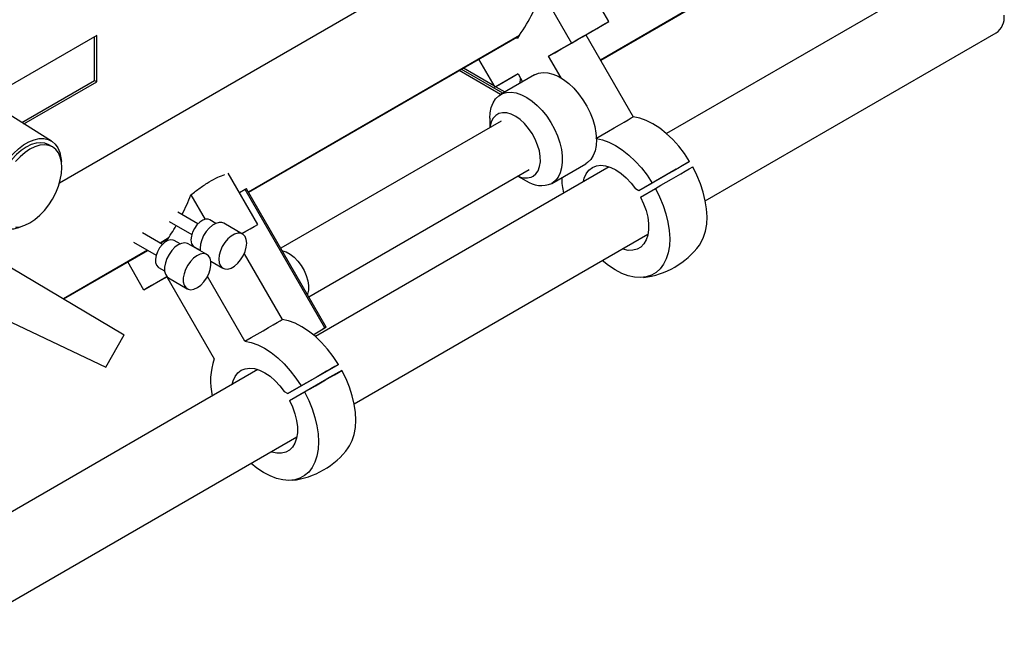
# Model space of a CAD drawing. Header units: millimetres. Extents: x 12 to 1764, y -1111 to 524.
# Tile 10 of 15: x 1397 to 1714, y -831 to -637. Entities that reach past the tile are written whole.
import ezdxf

# ---------------------------------------------------------------- set-up
doc = ezdxf.new("R2010")
doc.units = ezdxf.units.MM

msp = doc.modelspace()

# ---------------------------------------------------------------- linework, layer by layer
at = {"color": 8, "linetype": 'Continuous', "lineweight": 25}
for p, q in [((1409.65, -689.17), (1544.08, -611.56)), ((1583.71, -649.57), (1616.14, -630.85)), ((1557.67, -641.76), (1470.44, -692.11)), ((1444.67, -706.99), (1442.01, -708.53)), ((1438.01, -710.84), (1410.97, -726.44))]:
    msp.add_line(p, q, dxfattribs=at)
at = {"color": 7, "linetype": 'Continuous', "lineweight": 25}
for p, q in [((1586.44, -637.28), (1576.96, -620.86)), ((1698.56, -619.32), (1604.98, -673.34)), ((1564.94, -627.79), (1574.42, -644.22)), ((1583.81, -649.74), (1616.12, -631.09)), ((1579.07, -641.53), (1586.44, -637.28)), ((1421.62, -641.78), (1384.45, -663.23)), ((1420.91, -656.23), (1420.91, -642.19)), ((1421.62, -656.64), (1421.62, -641.78)), ((1470.47, -692.16), (1557.6, -641.86)), ((1556.22, -642.66), (1557.1, -642.58)), ((1579.07, -641.53), (1594.31, -667.93)), ((1617.48, -694.99), (1711.06, -640.97)), ((1574.42, -644.22), (1567.05, -648.47)), ((1549.85, -658.41), (1544.62, -649.35)), ((1571.07, -655.42), (1567.05, -648.47)), ((1552.3, -660.34), (1538.94, -652.63)), ((1539.65, -652.22), (1549.59, -657.96)), ((1551.59, -660.75), (1538.24, -653.04)), ((1557.22, -654.15), (1549.85, -658.41)), ((1562.52, -654.43), (1551.56, -660.76)), ((1557.22, -654.15), (1558.67, -656.66)), ((1557.85, -657.13), (1558.05, -655.6)), ((1397.5, -669.75), (1420.91, -656.23)), ((1398.18, -670.17), (1421.62, -656.64)), ((1420.91, -656.23), (1421.62, -656.64)), ((1550.11, -658.26), (1553, -659.93)), ((1558.56, -656.72), (1558.58, -656.52)), ((1407.11, -675.72), (1388.38, -664.08)), ((1548.15, -668.32), (1548.15, -671.39)), ((1551.78, -669.3), (1480.89, -710.22)), ((1407.41, -677.63), (1406.21, -676.93)), ((1586.53, -683.99), (1491.99, -738.57)), ((1568.06, -689.34), (1579.02, -683.01)), ((1608.14, -684.79), (1612.43, -682.32)), ((1473.44, -702.51), (1463.97, -686.09)), ((1489.89, -725.81), (1560.78, -684.89)), ((1557.14, -686.98), (1559.81, -688.52)), ((1608.14, -684.79), (1596.12, -691.73)), ((1600.41, -689.26), (1596.12, -691.73)), ((1451.94, -693.02), (1456.49, -700.91)), ((1469.39, -691.32), (1467.59, -692.36)), ((1495.08, -735.81), (1469.39, -691.32)), ((1495.52, -735.56), (1469.83, -691.06)), ((1596.12, -691.73), (1595, -691.09)), ((1596.62, -693.75), (1601.41, -690.99)), ((1454.21, -702.35), (1447.78, -698.63)), ((1444.9, -701.59), (1452.21, -705.81)), ((1459.94, -702.19), (1458, -701.07)), ((1468.58, -705.62), (1462.57, -702.15)), ((1468.32, -705.47), (1473.44, -702.51)), ((1442.76, -708.96), (1436.32, -705.24)), ((1504.49, -760.22), (1599.03, -705.64)), ((1433.44, -708.2), (1440.76, -712.42)), ((1442.06, -708.56), (1444.6, -707.09)), ((1444.1, -707.82), (1443.22, -707.89)), ((1448.48, -708.8), (1446.55, -707.68)), ((1457.12, -712.23), (1451.11, -708.76)), ((1384.67, -710.84), (1430.43, -737.99)), ((1411.03, -726.48), (1438.06, -710.87)), ((1453, -709.73), (1454.94, -710.85)), ((1454.9, -710.24), (1454.95, -710.98)), ((1469.08, -711.97), (1481.32, -733.16)), ((1436.85, -723.64), (1431.63, -714.58)), ((1458.39, -714.4), (1462.23, -716.62)), ((1441.55, -716.34), (1443.48, -717.46)), ((1444.22, -719.38), (1436.85, -723.64)), ((1444.22, -719.38), (1459.46, -745.78)), ((1444.76, -719.76), (1450.77, -723.23)), ((1469.3, -740.1), (1457.28, -719.28)), ((1376.57, -725.74), (1424.6, -748.47)), ((1424.6, -748.47), (1430.43, -737.99)), ((1491.3, -737.99), (1495.08, -735.81)), ((1491.3, -737.99), (1494.48, -736.16)), ((1495.33, -735.67), (1494.48, -736.16)), ((1495.08, -735.81), (1494.48, -736.16)), ((1495.14, -750.03), (1499.43, -747.55)), ((1473.53, -749.22), (1381.31, -802.46)), ((1483.12, -756.96), (1495.14, -750.03)), ((1500.55, -749.48), (1495.71, -752.17)), ((1483.69, -759.11), (1495.71, -752.17)), ((1482, -756.32), (1483.12, -756.96)), ((1487.41, -754.49), (1483.12, -756.96)), ((1483.69, -759.11), (1488.52, -756.42)), ((1381.09, -831.45), (1486.03, -770.87))]:
    msp.add_line(p, q, dxfattribs=at)
at = {"color": 7, "linetype": 'Continuous', "lineweight": 25, "flags": 128}
for points in [[(1574.42, -644.22), (1576.2, -643.19), (1577.92, -642.2), (1579.57, -641.24), (1581.14, -640.33), (1582.63, -639.48), (1584.01, -638.68), (1585.29, -637.94), (1586.44, -637.28)], [(1567.05, -648.47), (1569.05, -647.31), (1571.03, -646.17), (1572.91, -645.09), (1574.64, -644.09), (1576.17, -643.21), (1577.44, -642.47), (1578.42, -641.91), (1579.07, -641.53)], [(1557.22, -654.15), (1556.72, -654.44), (1555.14, -655.35), (1553.66, -656.2), (1552.28, -657), (1551, -657.74), (1549.85, -658.41)], [(1562.52, -654.43), (1563.81, -653.89), (1565.25, -653.67), (1566.8, -653.76), (1568.44, -654.18), (1570.13, -654.9), (1571.84, -655.92), (1573.52, -657.21), (1575.14, -658.75), (1576.67, -660.5), (1578.07, -662.43), (1579.32, -664.48), (1580.38, -666.63), (1581.25, -668.83), (1581.88, -671.02), (1582.28, -673.16), (1582.44, -675.21), (1582.35, -677.12), (1582.01, -678.85), (1581.43, -680.37), (1580.62, -681.64), (1579.6, -682.63), (1579.02, -683.01)], [(1548.15, -668.32), (1548.24, -666.65), (1548.58, -664.92), (1549.16, -663.41), (1549.97, -662.14), (1550.98, -661.15), (1552.19, -660.45), (1553.55, -660.07), (1555.05, -660), (1556.66, -660.26), (1558.33, -660.83), (1560.03, -661.7), (1561.72, -662.86), (1563.38, -664.28), (1564.96, -665.93), (1566.43, -667.77), (1567.76, -669.77), (1568.92, -671.88), (1569.88, -674.06), (1570.63, -676.25), (1571.15, -678.43), (1571.43, -680.53), (1571.46, -682.51), (1571.25, -684.34), (1570.78, -685.97), (1570.09, -687.36), (1569.18, -688.49), (1568.06, -689.34), (1568.06, -689.34)], [(1562.03, -687.05), (1562.96, -686.3), (1563.68, -685.25), (1564.16, -683.94), (1564.39, -682.41), (1564.36, -680.71), (1564.07, -678.89), (1563.52, -677.01), (1562.75, -675.14), (1561.76, -673.33), (1560.6, -671.64), (1559.3, -670.12), (1557.91, -668.83), (1556.46, -667.81), (1555.01, -667.08), (1553.59, -666.68), (1552.26, -666.61), (1551.07, -666.88), (1550.04, -667.47), (1549.2, -668.37), (1548.6, -669.56), (1548.25, -670.99), (1548.2, -671.36)], [(1582.29, -674.87), (1584.3, -673.71), (1586.27, -672.57), (1588.15, -671.49), (1589.89, -670.49), (1591.41, -669.61), (1592.68, -668.87), (1593.66, -668.31), (1594.31, -667.93)], [(1612.43, -682.32), (1610.76, -679.78), (1608.93, -677.4), (1606.97, -675.22), (1604.91, -673.28), (1602.79, -671.59), (1600.64, -670.2), (1598.49, -669.11), (1596.37, -668.35), (1594.31, -667.93)], [(1387.64, -696.02), (1387.77, -694), (1388.15, -691.88), (1388.76, -689.71), (1389.61, -687.53), (1390.67, -685.39), (1391.91, -683.35), (1393.3, -681.44), (1394.83, -679.72), (1396.44, -678.21), (1398.12, -676.95), (1399.81, -675.98), (1401.48, -675.3), (1403.09, -674.94), (1404.62, -674.91), (1406.01, -675.2), (1407.25, -675.82), (1408.31, -676.73), (1409.15, -677.94), (1409.77, -679.4), (1410.14, -681.08), (1410.25, -682.29)], [(1406.21, -676.93), (1406.21, -676.93), (1404.99, -676.43), (1403.62, -676.25), (1402.13, -676.4), (1400.57, -676.87), (1398.96, -677.65), (1397.36, -678.72), (1395.79, -680.06), (1394.31, -681.63), (1392.93, -683.39), (1391.71, -685.3), (1390.66, -687.32), (1389.82, -689.39), (1389.21, -691.46), (1388.83, -693.48), (1388.7, -695.41), (1388.83, -697.18), (1389.2, -698.77), (1389.82, -700.13), (1390.65, -701.23), (1391.7, -702.04)], [(1410.41, -684.26), (1410.28, -682.48), (1409.91, -680.9), (1409.3, -679.53), (1408.46, -678.44), (1407.41, -677.63), (1406.19, -677.13), (1404.82, -676.95), (1403.33, -677.1), (1401.77, -677.57), (1400.16, -678.35), (1398.56, -679.42), (1396.99, -680.75), (1395.51, -682.32)], [(1582.43, -674.89), (1584.35, -675.29), (1586.47, -676.05), (1588.62, -677.14), (1590.77, -678.53), (1592.89, -680.22), (1594.95, -682.16), (1596.91, -684.34), (1598.74, -686.72), (1600.41, -689.26)], [(1395.49, -703.41), (1396.98, -703.27), (1398.55, -702.8), (1400.15, -702.02), (1401.75, -700.95), (1403.32, -699.61), (1404.8, -698.04), (1406.18, -696.28), (1407.4, -694.37), (1408.45, -692.35), (1409.29, -690.28), (1409.91, -688.21), (1410.28, -686.19), (1410.41, -684.26)], [(1578.24, -688.78), (1578.53, -687.65), (1579.17, -686.22), (1580.04, -685.07), (1581.13, -684.22), (1582.41, -683.7), (1583.85, -683.52), (1585.41, -683.68), (1587.05, -684.18), (1588.73, -685.01), (1590.4, -686.15), (1592.03, -687.57), (1593.58, -689.23), (1595, -691.09)], [(1612.43, -682.32), (1611.28, -682.98), (1610, -683.72), (1608.62, -684.52), (1607.13, -685.37), (1605.56, -686.28), (1603.91, -687.24), (1602.19, -688.23), (1600.41, -689.26)], [(1601.41, -690.99), (1603.19, -689.96), (1604.91, -688.97), (1606.56, -688.01), (1608.13, -687.1), (1609.62, -686.25), (1611, -685.45), (1612.28, -684.71), (1613.43, -684.05)], [(1615.57, -709.17), (1616.07, -708.42), (1616.93, -706.68), (1617.55, -704.69), (1617.92, -702.48), (1618.03, -700.09), (1617.88, -697.56), (1617.47, -694.91), (1616.81, -692.2), (1615.9, -689.46), (1614.77, -686.73), (1613.43, -684.05)], [(1469.83, -691.06), (1469.82, -691.07), (1469.76, -691.1), (1469.67, -691.16), (1469.55, -691.23), (1469.39, -691.32)], [(1601.41, -690.99), (1602.75, -693.67), (1603.88, -696.4), (1604.79, -699.14), (1605.45, -701.85), (1605.86, -704.5), (1606.01, -707.03), (1605.9, -709.42), (1605.53, -711.63), (1604.91, -713.62), (1604.05, -715.36), (1602.96, -716.84), (1601.65, -718.02), (1600.14, -718.88), (1598.47, -719.43), (1596.65, -719.64), (1594.71, -719.51), (1592.67, -719.06), (1590.58, -718.27), (1588.46, -717.17), (1586.34, -715.77), (1584.31, -714.14)], [(1596.62, -693.75), (1597.62, -695.89), (1598.39, -698.05), (1598.93, -700.2), (1599.2, -702.27), (1599.21, -704.21), (1598.96, -705.98), (1598.45, -707.53), (1597.69, -708.82), (1596.7, -709.82), (1595.52, -710.5), (1594.16, -710.85), (1592.66, -710.87), (1591.06, -710.54), (1590.74, -710.43)], [(1398.35, -702.87), (1398.1, -703), (1396.43, -703.67), (1394.81, -704.03), (1393.29, -704.06), (1391.89, -703.77), (1390.66, -703.16), (1389.6, -702.24), (1388.76, -701.04), (1388.14, -699.58), (1387.77, -697.89), (1387.64, -696.02)], [(1458, -701.07), (1457.54, -700.89), (1456.69, -700.87), (1455.75, -701.19), (1454.78, -701.82), (1453.88, -702.71), (1453.09, -703.81), (1452.48, -705.02), (1452.1, -706.26), (1451.97, -707.44)], [(1462.57, -702.15), (1461.94, -701.91), (1460.99, -701.88), (1459.93, -702.19), (1458.85, -702.81), (1457.8, -703.72), (1456.84, -704.85), (1456.03, -706.15), (1455.42, -707.53), (1455.03, -708.92), (1454.9, -710.24)], [(1468.32, -705.47), (1469.63, -704.71), (1471.02, -703.91), (1472.29, -703.17), (1473.44, -702.51)], [(1460.91, -713.71), (1461.04, -714.87), (1461.43, -715.82), (1462.04, -716.49), (1462.85, -716.86), (1463.81, -716.88), (1464.86, -716.58), (1465.94, -715.95), (1467, -715.04), (1467.95, -713.91), (1468.76, -712.61), (1469.38, -711.23), (1469.76, -709.84), (1469.89, -708.52), (1469.76, -707.36), (1469.38, -706.41), (1468.76, -705.74), (1467.95, -705.38), (1467, -705.35), (1465.94, -705.66), (1464.86, -706.28), (1463.81, -707.19), (1462.85, -708.32), (1462.04, -709.62), (1461.43, -711), (1461.04, -712.39), (1460.91, -713.71)], [(1446.55, -707.68), (1446.29, -707.56), (1445.47, -707.45), (1444.55, -707.68), (1443.59, -708.23), (1442.66, -709.06), (1441.83, -710.11), (1441.17, -711.3), (1440.72, -712.55)], [(1451.11, -708.76), (1450.86, -708.64), (1449.96, -708.46), (1448.94, -708.63), (1447.87, -709.12), (1446.79, -709.9), (1445.79, -710.95), (1444.91, -712.18), (1444.2, -713.54), (1443.72, -714.94)], [(1440.72, -712.55), (1440.52, -713.75), (1440.58, -714.82), (1440.9, -715.69), (1441.45, -716.28), (1441.55, -716.34)], [(1449.73, -718.4), (1449.48, -719.76), (1449.5, -721), (1449.78, -722.05), (1450.29, -722.85), (1451.02, -723.35), (1451.93, -723.53), (1452.94, -723.36), (1454.02, -722.87), (1455.09, -722.08), (1456.1, -721.04), (1456.98, -719.81), (1457.68, -718.45), (1458.17, -717.05), (1458.41, -715.69), (1458.4, -714.45), (1458.12, -713.4), (1457.6, -712.61), (1456.87, -712.11), (1455.97, -711.93), (1454.95, -712.09), (1453.88, -712.59), (1452.81, -713.37), (1451.8, -714.42), (1450.92, -715.65), (1450.21, -717.01), (1449.73, -718.4)], [(1481.37, -710.99), (1482.63, -711.38), (1483.91, -712.08), (1485.18, -713.07), (1486.38, -714.31), (1487.46, -715.75), (1488.37, -717.32), (1489.08, -718.97), (1489.56, -720.63), (1489.79, -722.23), (1489.76, -723.69), (1489.47, -724.98), (1489.45, -725.04)], [(1443.72, -714.94), (1443.47, -716.29), (1443.49, -717.53), (1443.77, -718.58), (1444.28, -719.38), (1444.76, -719.76)], [(1444.22, -719.38), (1443.72, -719.67), (1442.15, -720.58), (1440.66, -721.44), (1439.28, -722.23), (1438.01, -722.97), (1436.85, -723.64)], [(1469.3, -740.1), (1471.3, -738.94), (1473.28, -737.8), (1475.16, -736.72), (1476.89, -735.72), (1478.42, -734.84), (1479.69, -734.1), (1480.67, -733.54), (1481.32, -733.16)], [(1499.43, -747.55), (1497.76, -745.01), (1495.93, -742.63), (1493.97, -740.46), (1491.92, -738.51), (1489.8, -736.83), (1487.65, -735.43), (1485.49, -734.34), (1483.37, -733.58), (1481.32, -733.16)], [(1495.33, -735.67), (1495.43, -735.61), (1495.49, -735.57), (1495.52, -735.56), (1495.5, -735.56), (1495.45, -735.6), (1495.36, -735.65), (1495.23, -735.72), (1495.08, -735.81)], [(1469.3, -740.1), (1471.35, -740.52), (1473.47, -741.28), (1475.62, -742.37), (1477.78, -743.77), (1479.9, -745.45), (1481.95, -747.39), (1483.91, -749.57), (1485.74, -751.95), (1487.41, -754.49)], [(1499.43, -747.55), (1498.28, -748.21), (1497.01, -748.95), (1495.62, -749.75), (1494.14, -750.6), (1492.56, -751.51), (1490.91, -752.47), (1489.19, -753.46), (1487.41, -754.49)], [(1465.24, -754.01), (1465.53, -752.88), (1466.17, -751.45), (1467.05, -750.3), (1468.14, -749.45), (1469.42, -748.93), (1470.86, -748.75), (1472.41, -748.91), (1474.05, -749.41), (1475.73, -750.25), (1477.41, -751.38), (1479.04, -752.8), (1480.58, -754.46), (1482, -756.32)], [(1488.52, -756.42), (1490.3, -755.4), (1492.03, -754.41), (1493.68, -753.46), (1495.26, -752.55), (1496.74, -751.69), (1498.12, -750.89), (1499.39, -750.16), (1500.55, -749.48)], [(1502.58, -774.4), (1503, -773.78), (1503.88, -772.05), (1504.52, -770.08), (1504.91, -767.89), (1505.03, -765.52), (1504.9, -762.99), (1504.51, -760.35), (1503.87, -757.64), (1502.99, -754.9), (1501.87, -752.17), (1500.55, -749.48)], [(1488.52, -756.42), (1489.85, -759.11), (1490.97, -761.84), (1491.85, -764.58), (1492.49, -767.29), (1492.88, -769.93), (1493.01, -772.46), (1492.88, -774.83), (1492.5, -777.02), (1491.86, -778.99), (1490.98, -780.72), (1489.87, -782.17), (1488.54, -783.33), (1487.03, -784.17), (1485.34, -784.69), (1483.5, -784.87), (1481.55, -784.72), (1479.52, -784.24), (1477.42, -783.43), (1475.3, -782.3), (1473.18, -780.88), (1471.31, -779.37)], [(1483.69, -759.11), (1484.68, -761.25), (1485.44, -763.41), (1485.96, -765.55), (1486.21, -767.62), (1486.21, -769.55), (1485.94, -771.31), (1485.41, -772.84), (1484.64, -774.12), (1483.64, -775.1), (1482.44, -775.76), (1481.08, -776.1), (1479.57, -776.09), (1477.97, -775.74), (1477.74, -775.66)]]:
    msp.add_lwpolyline(points, dxfattribs=at)
at = {"color": 7, "linetype": 'Continuous', "lineweight": 25}
for centre, radius, start, end in [((1499.26, -602.45), 70.4, 325.239, 338.8968), ((1707.54, -635.93), 6.15, 304.9415, 6.3706), ((1559.71, -682.23), 5.35, 241.9866, 295.6813), ((1599.69, -686.92), 28.44, 181.1543, 191.2946), ((1564.67, -681.51), 8.53, 235.273, 293.4102), ((1381.25, -665.4), 75.9, 333.3909, 338.659), ((1391, -670.6), 64.84, 324.9782, 330.1035), ((1454.45, -707.7), 2.49, 174.0661, 234.6217), ((1594.64, -693.74), 26, 276.3936, 323.601), ((1479.79, -752.88), 21.53, 160.7561, 193.0023), ((1481.65, -758.97), 26, 276.3936, 323.601)]:
    msp.add_arc(centre, radius, start, end, dxfattribs=at)
msp.add_open_spline([(1451.94, -693.02), (1452.93, -692.25), (1454.93, -690.69), (1457.85, -688.8), (1460.56, -687.32), (1462.11, -686.73), (1462.85, -686.46)], degree=3, knots=[0, 0, 0, 0, 0.254745, 0.516746, 0.77155, 1, 1, 1, 1], dxfattribs=at)

doc.saveas('drawing.dxf')
